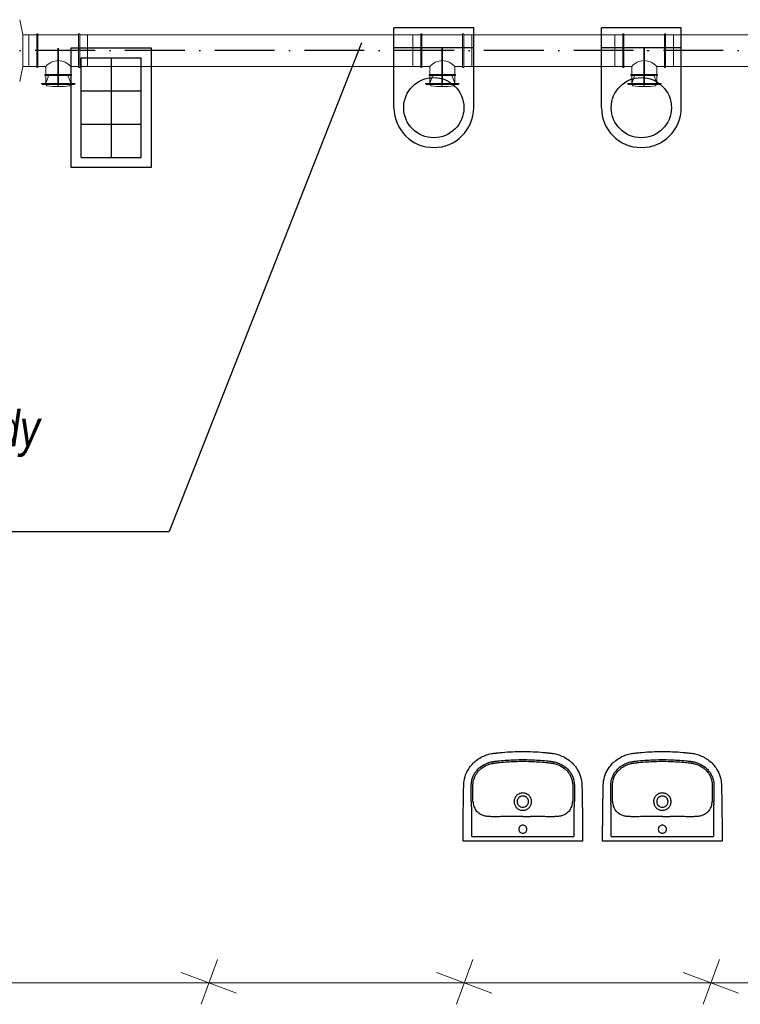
# Model space of a CAD drawing. Header units: millimetres. Extents: x 6491141 to 6692158, y 1846388 to 1929513.
# Tile 7 of 245: x 6517476 to 6521090, y 1901294 to 1906234. Entities that reach past the tile are written whole.
import ezdxf
from ezdxf.lldxf.tags import DXFTag

# ---------------------------------------------------------------- set-up
doc = ezdxf.new("R2010")
doc.units = ezdxf.units.MM
doc.linetypes.add('ACAD_ISO10W100', pattern=[18, 12, -3, 0, -3])
for name, color, linetype, lineweight in [('OST_PlynNtl', 30, '633B', 13), ('plyn_popis', 7, 'Continuous', 18), ('VZT', 130, 'Continuous', 18), ('VzT odtah', 3, 'Continuous', 18)]:
    doc.layers.add(name, color=color, linetype=linetype, lineweight=lineweight)
doc.layers.add('Osy VzT', color=253, linetype='ACAD_ISO10W100')
doc.layers.add('ZTI_POPIS', color=7, linetype='Continuous')
doc.styles.add('INDRA', font='ariali.ttf')
doc.styles.get("Standard").update_dxf_attribs({"font": 'romans.shx'})
doc.linetypes.add('633B', pattern='A,5,-2,5,-5.5,[155,stn.shx,S=0.1,R=0,X=0,Y=0],-5.5,5,-2', length=30)
tags = doc.linetypes.add('PLYN', pattern='A,12.7,-5.08,["GAS",Standard,S=2.54,R=0,X=-2.54,Y=-1.27],-6.35', length=24.13).pattern_tags.tags
tags[6] = DXFTag(74, 10)

msp = doc.modelspace()

# ---------------------------------------------------------------- linework, layer by layer
for p, q in [((6519752.6, 1906192.5), (6519352.6, 1906192.5)), ((6519352.6, 1905792.5), (6519352.6, 1906192.5)), ((6519752.6, 1905792.5), (6519752.6, 1906192.5)), ((6520793.5, 1906192.5), (6520393.5, 1906192.5)), ((6520393.5, 1905792.5), (6520393.5, 1906192.5)), ((6520793.5, 1905792.5), (6520793.5, 1906192.5)), ((6519752.6, 1906092.5), (6519352.6, 1906092.5)), ((6520793.5, 1906092.5), (6520393.5, 1906092.5)), ((6517784.6, 1905542.2), (6517784.6, 1906042.2)), ((6517784.6, 1906042.2), (6518084.6, 1906042.2)), ((6517934.6, 1906042.2), (6517934.6, 1905542.2)), ((6518084.6, 1905542.2), (6518084.6, 1906042.2)), ((6517784.6, 1905876.2), (6518084.6, 1905876.2)), ((6517784.6, 1905710.2), (6518084.6, 1905710.2)), ((6517784.6, 1905542.2), (6518084.6, 1905542.2)), ((6519743.2, 1902136.3), (6519743.2, 1902267.2)), ((6519754, 1902267.2), (6519754, 1902267.2)), ((6519835.4, 1902235.7), (6519835.4, 1902235.7)), ((6520162.9, 1902235.7), (6520162.9, 1902235.7)), ((6520255.1, 1902267.2), (6520255.1, 1902136.3)), ((6520443, 1902136.3), (6520443, 1902267.2)), ((6520453.8, 1902267.2), (6520453.8, 1902267.2)), ((6520535.2, 1902235.7), (6520535.2, 1902235.7)), ((6520862.7, 1902235.7), (6520862.7, 1902235.7)), ((6520954.9, 1902267.2), (6520954.9, 1902136.3)), ((6519743.2, 1902136.3), (6520255.1, 1902136.3)), ((6520443, 1902136.3), (6520954.9, 1902136.3)), ((6520286.3, 1902112.5), (6519711.9, 1902112.5)), ((6520986.2, 1902112.5), (6520411.8, 1902112.5))]:
    msp.add_line(p, q)
msp.add_lwpolyline([(6517734.6, 1906092.2), (6518134.6, 1906092.2), (6518134.6, 1905492.2), (6517734.6, 1905492.2)], close=True)
for centre in [(6519552.6, 1905792.5), (6520593.5, 1905792.5)]:
    msp.add_circle(centre, 151)
for centre, radius, start, end in [((6519552.6, 1905792.5), 200, 180, 359.9993), ((6520593.5, 1905792.5), 200, 180, 359.9993), ((6519954.1, 1902319.3), 213.6, 182.2856, 183.9922), ((6516826.9, 1902101.1), 2921.3, 3.5337, 3.9922), ((6519849.8, 1902314.9), 100.7, 182.346, 185.7787), ((6519828.6, 1902312.8), 79.3, 185.7787, 201.7851), ((6519816.4, 1902307.9), 66.2, 201.7851, 213.2172), ((6519998.4, 1902310.8), 43.2, 180.0338, 192.5663), ((6519999.9, 1902310.8), 43.2, 347.4217, 359.9782), ((6520176.7, 1902310.6), 72, 327.2465, 337.7513), ((6520173.9, 1902311.7), 75, 337.7513, 354.6849), ((6520111.3, 1902317.6), 137.9, 354.6849, 357.1904), ((6522438.2, 1902149.3), 2186.5, 175.9307, 176.5434), ((6520061.8, 1902318.4), 195.9, 355.9307, 357.7915), ((6520654, 1902319.3), 213.6, 182.2856, 183.9922), ((6517526.7, 1902101.1), 2921.3, 3.5337, 3.9922), ((6520549.7, 1902314.9), 100.7, 182.346, 185.7787), ((6520528.4, 1902312.8), 79.3, 185.7787, 201.7851), ((6520516.2, 1902307.9), 66.2, 201.7851, 213.2172), ((6520698.3, 1902310.8), 43.2, 180.0338, 192.5663), ((6520699.8, 1902310.8), 43.2, 347.4217, 359.9782), ((6520876.5, 1902310.6), 72, 327.2465, 337.7513), ((6520873.7, 1902311.7), 75, 337.7513, 354.6849), ((6520811.1, 1902317.6), 137.9, 354.6849, 357.1904), ((6523138, 1902149.3), 2186.5, 175.9307, 176.5434), ((6520761.6, 1902318.4), 195.9, 355.9307, 357.7915), ((6519978.4, 1893657.6), 8579.1, 89.8615, 90.12365), ((6520017.7, 1909942.8), 7706.2, 269.8615, 270.15334), ((6520678.2, 1893657.6), 8579.1, 89.8615, 90.12365), ((6520717.6, 1909942.8), 7706.2, 269.8615, 270.15334)]:
    msp.add_arc(centre, radius, start, end)
for points, degree, knots in [([(6519699.3, 1902136.3), (6519699.4, 1902162.5), (6519699.8, 1902216), (6519700.7, 1902284.9), (6519701.5, 1902333), (6519702, 1902361.1), (6519702.3, 1902376.2), (6519702.6, 1902388.9), (6519702.8, 1902395.6), (6519703.1, 1902401.2), (6519704.4, 1902417.4), (6519710.6, 1902445.8), (6519728, 1902478.6), (6519749.2, 1902503.8), (6519771.2, 1902522.4), (6519796, 1902537.2), (6519817.9, 1902545.9), (6519835.7, 1902550.5), (6519847.1, 1902552.6), (6519857, 1902553.9), (6519865.4, 1902554.8), (6519878.6, 1902556.3), (6519923.1, 1902560.7), (6519965, 1902562.5), (6519999.1, 1902562.5)], 3, [624.329372, 624.329372, 624.329372, 624.329372, 702.954481, 784.872453, 830.951627, 847.339519, 869.099473, 876.286618, 885.594721, 889.203185, 893.06913, 934.29152, 975.506743, 1003.663293, 1032.591568, 1061.523462, 1090.200355, 1103.007356, 1116.545068, 1124.93032, 1133.080278, 1141.824147, 1164.862029, 1267.315864, 1267.315864, 1267.315864, 1267.315864]), ([(6519740.7, 1902310.8), (6519740.6, 1902312.7), (6519740.5, 1902317), (6519740.6, 1902322), (6519740.5, 1902328.7), (6519740.4, 1902335.1), (6519740.4, 1902347.4), (6519740.3, 1902358), (6519740.3, 1902368.2), (6519740.3, 1902374.5), (6519740.3, 1902381.3), (6519740.4, 1902388), (6519740.5, 1902394.4), (6519740.8, 1902400.7), (6519741.8, 1902410.1), (6519744.2, 1902422.8), (6519749.7, 1902438.7), (6519758.5, 1902455), (6519770.1, 1902470.1), (6519787.6, 1902486.7), (6519807.8, 1902499.3), (6519827, 1902506.7), (6519838, 1902509.8), (6519845.5, 1902511.3), (6519851.8, 1902512.3), (6519863.3, 1902513.8), (6519886.5, 1902516.4), (6519933.3, 1902520.4), (6519973.1, 1902521.8), (6519999.1, 1902521.8)], 3, [175.048841, 175.048841, 175.048841, 175.048841, 180.891155, 187.66553, 190.097243, 200.971297, 207.107662, 226.924402, 232.691241, 237.690518, 245.872119, 253.117634, 257.691167, 265.085682, 272.24233, 285.758915, 303.884333, 322.571574, 341.132044, 360.794246, 394.866598, 411.87741, 422.527365, 428.832371, 434.893076, 441.844009, 463.483086, 504.881463, 582.882709, 582.882709, 582.882709, 582.882709]), ([(6519999.1, 1902562.5), (6520033.3, 1902562.5), (6520075.1, 1902560.7), (6520119.6, 1902556.3), (6520132.9, 1902554.8), (6520141.2, 1902553.9), (6520151.2, 1902552.6), (6520162.6, 1902550.5), (6520180.3, 1902545.9), (6520202.2, 1902537.2), (6520227.1, 1902522.4), (6520249, 1902503.8), (6520270.2, 1902478.6), (6520287.6, 1902445.8), (6520293.8, 1902417.4), (6520295.2, 1902401.2), (6520295.5, 1902395.6), (6520295.7, 1902388.9), (6520295.9, 1902376.2), (6520296.2, 1902361.1), (6520296.7, 1902333), (6520297.5, 1902284.9), (6520298.4, 1902216), (6520298.6, 1902162.5), (6520298.9, 1902136.3)], 3, [-642.986491, -642.986491, -642.986491, -642.986491, -540.532657, -517.494775, -508.750906, -500.600948, -492.215696, -478.677984, -465.870983, -437.194089, -408.262196, -379.333921, -351.177371, -309.962147, -268.739757, -264.873812, -261.265349, -251.957246, -244.770101, -223.010147, -206.622255, -160.54308, -78.625109, 0, 0, 0, 0]), ([(6519999.1, 1902521.8), (6520025.1, 1902521.8), (6520064.9, 1902520.4), (6520111.8, 1902516.4), (6520135, 1902513.8), (6520146.4, 1902512.3), (6520152.8, 1902511.3), (6520160.3, 1902509.8), (6520171.2, 1902506.7), (6520190.4, 1902499.3), (6520210.6, 1902486.7), (6520228.1, 1902470.1), (6520239.7, 1902455), (6520248.6, 1902438.7), (6520254, 1902422.8), (6520256.4, 1902410.1), (6520257.4, 1902400.7), (6520257.8, 1902394.4), (6520257.9, 1902388), (6520257.9, 1902381.3), (6520258, 1902374.5), (6520257.9, 1902368.2), (6520257.9, 1902358), (6520257.9, 1902347.4), (6520257.8, 1902335.1), (6520257.7, 1902328.7), (6520257.7, 1902322), (6520257.7, 1902317), (6520257.6, 1902312.7), (6520257.6, 1902310.8)], 3, [582.882709, 582.882709, 582.882709, 582.882709, 660.883955, 702.282331, 723.921408, 730.872341, 736.933047, 743.238052, 753.888008, 770.898819, 804.971172, 824.633373, 843.193843, 861.881084, 880.006503, 893.523087, 900.679736, 908.07425, 912.647783, 919.893298, 928.074899, 933.074176, 938.841015, 958.657755, 964.79412, 975.668174, 978.099887, 984.874262, 990.716576, 990.716576, 990.716576, 990.716576]), ([(6520399.1, 1902136.3), (6520399.3, 1902162.5), (6520399.7, 1902216), (6520400.6, 1902284.9), (6520401.4, 1902333), (6520401.9, 1902361.1), (6520402.2, 1902376.2), (6520402.4, 1902388.9), (6520402.6, 1902395.6), (6520402.9, 1902401.2), (6520404.3, 1902417.4), (6520410.5, 1902445.8), (6520427.9, 1902478.6), (6520449.1, 1902503.8), (6520471, 1902522.4), (6520495.9, 1902537.2), (6520517.8, 1902545.9), (6520535.5, 1902550.5), (6520546.9, 1902552.6), (6520556.9, 1902553.9), (6520565.2, 1902554.8), (6520578.5, 1902556.3), (6520623, 1902560.7), (6520664.8, 1902562.5), (6520699, 1902562.5)], 3, [624.329372, 624.329372, 624.329372, 624.329372, 702.954481, 784.872453, 830.951627, 847.339519, 869.099473, 876.286618, 885.594721, 889.203185, 893.06913, 934.29152, 975.506743, 1003.663293, 1032.591568, 1061.523462, 1090.200355, 1103.007356, 1116.545068, 1124.93032, 1133.080278, 1141.824147, 1164.862029, 1267.315864, 1267.315864, 1267.315864, 1267.315864]), ([(6520440.5, 1902310.8), (6520440.5, 1902312.7), (6520440.4, 1902317), (6520440.4, 1902322), (6520440.4, 1902328.7), (6520440.3, 1902335.1), (6520440.2, 1902347.4), (6520440.2, 1902358), (6520440.1, 1902368.2), (6520440.1, 1902374.5), (6520440.2, 1902381.3), (6520440.2, 1902388), (6520440.3, 1902394.4), (6520440.7, 1902400.7), (6520441.7, 1902410.1), (6520444.1, 1902422.8), (6520449.5, 1902438.7), (6520458.4, 1902455), (6520470, 1902470.1), (6520487.5, 1902486.7), (6520507.7, 1902499.3), (6520526.9, 1902506.7), (6520537.8, 1902509.8), (6520545.3, 1902511.3), (6520551.7, 1902512.3), (6520563.1, 1902513.8), (6520586.3, 1902516.4), (6520633.2, 1902520.4), (6520673, 1902521.8), (6520699, 1902521.8)], 3, [175.048841, 175.048841, 175.048841, 175.048841, 180.891155, 187.66553, 190.097243, 200.971297, 207.107662, 226.924402, 232.691241, 237.690518, 245.872119, 253.117634, 257.691167, 265.085682, 272.24233, 285.758915, 303.884333, 322.571574, 341.132044, 360.794246, 394.866598, 411.87741, 422.527365, 428.832371, 434.893076, 441.844009, 463.483086, 504.881463, 582.882709, 582.882709, 582.882709, 582.882709]), ([(6520699, 1902562.5), (6520733.1, 1902562.5), (6520775, 1902560.7), (6520819.5, 1902556.3), (6520832.7, 1902554.8), (6520841.1, 1902553.9), (6520851, 1902552.6), (6520862.4, 1902550.5), (6520880.2, 1902545.9), (6520902.1, 1902537.2), (6520926.9, 1902522.4), (6520948.9, 1902503.8), (6520970.1, 1902478.6), (6520987.5, 1902445.8), (6520993.7, 1902417.4), (6520995, 1902401.2), (6520995.3, 1902395.6), (6520995.5, 1902388.9), (6520995.8, 1902376.2), (6520996.1, 1902361.1), (6520996.6, 1902333), (6520997.4, 1902284.9), (6520998.3, 1902216), (6520998.5, 1902162.5), (6520998.8, 1902136.3)], 3, [-642.986491, -642.986491, -642.986491, -642.986491, -540.532657, -517.494775, -508.750906, -500.600948, -492.215696, -478.677984, -465.870983, -437.194089, -408.262196, -379.333921, -351.177371, -309.962147, -268.739757, -264.873812, -261.265349, -251.957246, -244.770101, -223.010147, -206.622255, -160.54308, -78.625109, 0, 0, 0, 0]), ([(6520699, 1902521.8), (6520725, 1902521.8), (6520764.8, 1902520.4), (6520811.6, 1902516.4), (6520834.8, 1902513.8), (6520846.3, 1902512.3), (6520852.6, 1902511.3), (6520860.1, 1902509.8), (6520871.1, 1902506.7), (6520890.3, 1902499.3), (6520910.5, 1902486.7), (6520928, 1902470.1), (6520939.6, 1902455), (6520948.4, 1902438.7), (6520953.9, 1902422.8), (6520956.3, 1902410.1), (6520957.3, 1902400.7), (6520957.6, 1902394.4), (6520957.7, 1902388), (6520957.8, 1902381.3), (6520957.8, 1902374.5), (6520957.8, 1902368.2), (6520957.8, 1902358), (6520957.7, 1902347.4), (6520957.7, 1902335.1), (6520957.6, 1902328.7), (6520957.5, 1902322), (6520957.6, 1902317), (6520957.5, 1902312.7), (6520957.4, 1902310.8)], 3, [582.882709, 582.882709, 582.882709, 582.882709, 660.883955, 702.282331, 723.921408, 730.872341, 736.933047, 743.238052, 753.888008, 770.898819, 804.971172, 824.633373, 843.193843, 861.881084, 880.006503, 893.523087, 900.679736, 908.07425, 912.647783, 919.893298, 928.074899, 933.074176, 938.841015, 958.657755, 964.79412, 975.668174, 978.099887, 984.874262, 990.716576, 990.716576, 990.716576, 990.716576]), ([(6519749.2, 1902310.8), (6519749.2, 1902312.6), (6519749.1, 1902315.9), (6519749.1, 1902320.9), (6519749.1, 1902328.8), (6519749, 1902337.3), (6519749, 1902347.6), (6519748.9, 1902356.6), (6519748.9, 1902369.4), (6519748.9, 1902381.7), (6519748.9, 1902392.8), (6519749.2, 1902400.2), (6519750.1, 1902408.4), (6519752.2, 1902420.2), (6519757.3, 1902435.1), (6519765.7, 1902450.8), (6519776.7, 1902464.9), (6519793.3, 1902480.5), (6519810.4, 1902491.1), (6519825.3, 1902497.2), (6519833.5, 1902500), (6519840.5, 1902501.9), (6519847.6, 1902503.3), (6519853.7, 1902504.2), (6519861.2, 1902505.1), (6519870.8, 1902506.2), (6519891.3, 1902508.4), (6519934.2, 1902512), (6519973.3, 1902513.3), (6519999.1, 1902513.3)], 3, [979.515725, 979.515725, 979.515725, 979.515725, 984.998793, 989.193783, 994.506217, 1008.836262, 1014.564091, 1025.67181, 1035.775102, 1052.873813, 1062.576161, 1068.957794, 1075.078432, 1087.407323, 1104.896786, 1122.232394, 1140.496235, 1158.413781, 1190.38659, 1200.50569, 1206.374096, 1216.605643, 1222.213255, 1228.037047, 1234.961214, 1245.092548, 1256.793198, 1296.845648, 1374.248337, 1374.248337, 1374.248337, 1374.248337]), ([(6519999.1, 1902513.3), (6520024.9, 1902513.3), (6520064.1, 1902512), (6520107, 1902508.4), (6520127.5, 1902506.2), (6520137, 1902505.1), (6520144.6, 1902504.2), (6520150.6, 1902503.3), (6520157.7, 1902501.9), (6520164.7, 1902500), (6520173, 1902497.2), (6520187.8, 1902491.1), (6520205, 1902480.5), (6520221.5, 1902464.9), (6520232.5, 1902450.8), (6520241, 1902435.1), (6520246, 1902420.2), (6520248.2, 1902408.4), (6520249, 1902400.2), (6520249.3, 1902392.8), (6520249.4, 1902381.7), (6520249.3, 1902369.4), (6520249.3, 1902356.6), (6520249.3, 1902347.6), (6520249.3, 1902337.3), (6520249.1, 1902328.8), (6520249.1, 1902320.9), (6520249.1, 1902315.9), (6520249.1, 1902312.6), (6520249, 1902310.8)], 3, [0, 0, 0, 0, 77.402688, 117.455139, 129.155789, 139.287123, 146.21129, 152.035082, 157.642694, 167.874241, 173.742647, 183.861746, 215.834556, 233.752102, 252.015943, 269.351551, 286.841014, 299.169905, 305.290543, 311.672176, 321.374524, 338.473235, 348.576526, 359.684246, 365.412075, 379.74212, 385.054554, 389.249544, 394.732611, 394.732611, 394.732611, 394.732611]), ([(6520449.1, 1902310.8), (6520449, 1902312.6), (6520448.9, 1902315.9), (6520449, 1902320.9), (6520449, 1902328.8), (6520448.8, 1902337.3), (6520448.8, 1902347.6), (6520448.8, 1902356.6), (6520448.7, 1902369.4), (6520448.7, 1902381.7), (6520448.8, 1902392.8), (6520449.1, 1902400.2), (6520449.9, 1902408.4), (6520452.1, 1902420.2), (6520457.1, 1902435.1), (6520465.6, 1902450.8), (6520476.6, 1902464.9), (6520493.1, 1902480.5), (6520510.3, 1902491.1), (6520525.1, 1902497.2), (6520533.4, 1902500), (6520540.4, 1902501.9), (6520547.5, 1902503.3), (6520553.5, 1902504.2), (6520561.1, 1902505.1), (6520570.6, 1902506.2), (6520591.1, 1902508.4), (6520634, 1902512), (6520673.2, 1902513.3), (6520699, 1902513.3)], 3, [979.515725, 979.515725, 979.515725, 979.515725, 984.998793, 989.193783, 994.506217, 1008.836262, 1014.564091, 1025.67181, 1035.775102, 1052.873813, 1062.576161, 1068.957794, 1075.078432, 1087.407323, 1104.896786, 1122.232394, 1140.496235, 1158.413781, 1190.38659, 1200.50569, 1206.374096, 1216.605643, 1222.213255, 1228.037047, 1234.961214, 1245.092548, 1256.793198, 1296.845648, 1374.248337, 1374.248337, 1374.248337, 1374.248337]), ([(6520699, 1902513.3), (6520724.8, 1902513.3), (6520763.9, 1902512), (6520806.8, 1902508.4), (6520827.3, 1902506.2), (6520836.9, 1902505.1), (6520844.4, 1902504.2), (6520850.5, 1902503.3), (6520857.6, 1902501.9), (6520864.6, 1902500), (6520872.8, 1902497.2), (6520887.6, 1902491.1), (6520904.8, 1902480.5), (6520921.4, 1902464.9), (6520932.4, 1902450.8), (6520940.8, 1902435.1), (6520945.9, 1902420.2), (6520948, 1902408.4), (6520948.9, 1902400.2), (6520949.2, 1902392.8), (6520949.2, 1902381.7), (6520949.2, 1902369.4), (6520949.2, 1902356.6), (6520949.1, 1902347.6), (6520949.1, 1902337.3), (6520949, 1902328.8), (6520949, 1902320.9), (6520949, 1902315.9), (6520949, 1902312.6), (6520948.9, 1902310.8)], 3, [0, 0, 0, 0, 77.402688, 117.455139, 129.155789, 139.287123, 146.21129, 152.035082, 157.642694, 167.874241, 173.742647, 183.861746, 215.834556, 233.752102, 252.015943, 269.351551, 286.841014, 299.169905, 305.290543, 311.672176, 321.374524, 338.473235, 348.576526, 359.684246, 365.412075, 379.74212, 385.054554, 389.249544, 394.732611, 394.732611, 394.732611, 394.732611]), ([(6519999.1, 1902354.3), (6519993.3, 1902354.3), (6519984.6, 1902352.5), (6519974.5, 1902347.1), (6519965.5, 1902339.8), (6519959, 1902330.2), (6519955.7, 1902319.3), (6519955.2, 1902313.6), (6519955.2, 1902310.8)], 3, [-68.665418, -68.665418, -68.665418, -68.665418, -51.296816, -42.590342, -34.181869, -16.861064, -8.510528, 0, 0, 0, 0]), ([(6519999.1, 1902339.1), (6519997.2, 1902339.1), (6519993.4, 1902338.7), (6519988, 1902337.1), (6519983.1, 1902334.5), (6519978.8, 1902331), (6519975.2, 1902326.7), (6519971.6, 1902320.1), (6519970.5, 1902314.5), (6519970.5, 1902310.8)], 3, [0, 0, 0, 0, 5.771404, 11.358994, 16.760694, 22.424371, 27.849839, 33.48032, 44.736035, 44.736035, 44.736035, 44.736035]), ([(6520043.1, 1902310.8), (6520043.1, 1902313.6), (6520042.5, 1902319.3), (6520039.2, 1902330.2), (6520032.7, 1902339.8), (6520023.8, 1902347.1), (6520013.6, 1902352.5), (6520004.9, 1902354.3), (6519999.1, 1902354.3)], 3, [137.337116, 137.337116, 137.337116, 137.337116, 145.847644, 154.19818, 171.518985, 179.927458, 188.633932, 206.002534, 206.002534, 206.002534, 206.002534]), ([(6520027.7, 1902310.8), (6520027.7, 1902314.5), (6520026.6, 1902320.1), (6520023, 1902326.7), (6520019.4, 1902331), (6520015.1, 1902334.5), (6520010.2, 1902337.1), (6520004.8, 1902338.7), (6520001, 1902339.1), (6519999.1, 1902339.1)], 3, [134.075503, 134.075503, 134.075503, 134.075503, 145.331218, 150.961699, 156.387167, 162.050844, 167.452544, 173.040134, 178.811538, 178.811538, 178.811538, 178.811538]), ([(6520699, 1902354.3), (6520693.2, 1902354.3), (6520684.5, 1902352.5), (6520674.3, 1902347.1), (6520665.4, 1902339.8), (6520658.9, 1902330.2), (6520655.6, 1902319.3), (6520655, 1902313.6), (6520655, 1902310.8)], 3, [-68.665418, -68.665418, -68.665418, -68.665418, -51.296816, -42.590342, -34.181869, -16.861064, -8.510528, 0, 0, 0, 0]), ([(6520699, 1902339.1), (6520697, 1902339.1), (6520693.3, 1902338.7), (6520687.9, 1902337.1), (6520683, 1902334.5), (6520678.7, 1902331), (6520675.1, 1902326.7), (6520671.5, 1902320.1), (6520670.4, 1902314.5), (6520670.4, 1902310.8)], 3, [0, 0, 0, 0, 5.771404, 11.358994, 16.760694, 22.424371, 27.849839, 33.48032, 44.736035, 44.736035, 44.736035, 44.736035]), ([(6520742.9, 1902310.8), (6520742.9, 1902313.6), (6520742.4, 1902319.3), (6520739.1, 1902330.2), (6520732.6, 1902339.8), (6520723.6, 1902347.1), (6520713.5, 1902352.5), (6520704.8, 1902354.3), (6520699, 1902354.3)], 3, [137.337116, 137.337116, 137.337116, 137.337116, 145.847644, 154.19818, 171.518985, 179.927458, 188.633932, 206.002534, 206.002534, 206.002534, 206.002534]), ([(6520727.6, 1902310.8), (6520727.6, 1902314.5), (6520726.5, 1902320.1), (6520722.9, 1902326.7), (6520719.3, 1902331), (6520715, 1902334.5), (6520710.1, 1902337.1), (6520704.7, 1902338.7), (6520700.9, 1902339.1), (6520699, 1902339.1)], 3, [134.075503, 134.075503, 134.075503, 134.075503, 145.331218, 150.961699, 156.387167, 162.050844, 167.452544, 173.040134, 178.811538, 178.811538, 178.811538, 178.811538]), ([(6519956.2, 1902301.4), (6519957.3, 1902296.6), (6519961, 1902287.5), (6519971, 1902276.3), (6519982, 1902270.2), (6519991.7, 1902267.7), (6519996.7, 1902267.3), (6519999.1, 1902267.3)], 3, [9.459226, 9.459226, 9.459226, 9.459226, 24.117237, 38.862114, 53.669389, 61.303478, 68.668558, 68.668558, 68.668558, 68.668558]), ([(6519970.5, 1902310.8), (6519970.5, 1902308.9), (6519970.9, 1902305.2), (6519972.6, 1902299.8), (6519975.2, 1902294.9), (6519978.8, 1902290.6), (6519983.1, 1902287.2), (6519989.7, 1902283.6), (6519995.3, 1902282.5), (6519999.1, 1902282.5)], 3, [44.736035, 44.736035, 44.736035, 44.736035, 50.403646, 55.91951, 61.571197, 67.020032, 72.442686, 78.078755, 89.405769, 89.405769, 89.405769, 89.405769]), ([(6519999.1, 1902282.5), (6520002.9, 1902282.5), (6520008.5, 1902283.6), (6520015.2, 1902287.2), (6520019.5, 1902290.6), (6520023, 1902294.9), (6520025.7, 1902299.8), (6520027.4, 1902305.2), (6520027.7, 1902308.9), (6520027.7, 1902310.8)], 3, [89.405769, 89.405769, 89.405769, 89.405769, 100.732783, 106.368852, 111.791506, 117.240341, 122.892028, 128.407892, 134.075503, 134.075503, 134.075503, 134.075503]), ([(6519999.1, 1902267.3), (6520001.6, 1902267.3), (6520006.6, 1902267.7), (6520016.2, 1902270.2), (6520027.2, 1902276.3), (6520037.2, 1902287.5), (6520041, 1902296.6), (6520042, 1902301.4)], 3, [68.668558, 68.668558, 68.668558, 68.668558, 76.033638, 83.667727, 98.475003, 113.219879, 127.877891, 127.877891, 127.877891, 127.877891]), ([(6520656.1, 1902301.4), (6520657.1, 1902296.6), (6520660.9, 1902287.5), (6520670.9, 1902276.3), (6520681.9, 1902270.2), (6520691.5, 1902267.7), (6520696.5, 1902267.3), (6520699, 1902267.3)], 3, [9.459226, 9.459226, 9.459226, 9.459226, 24.117237, 38.862114, 53.669389, 61.303478, 68.668558, 68.668558, 68.668558, 68.668558]), ([(6520670.4, 1902310.8), (6520670.4, 1902308.9), (6520670.7, 1902305.2), (6520672.4, 1902299.8), (6520675.1, 1902294.9), (6520678.6, 1902290.6), (6520682.9, 1902287.2), (6520689.5, 1902283.6), (6520695.2, 1902282.5), (6520699, 1902282.5)], 3, [44.736035, 44.736035, 44.736035, 44.736035, 50.403646, 55.91951, 61.571197, 67.020032, 72.442686, 78.078755, 89.405769, 89.405769, 89.405769, 89.405769]), ([(6520699, 1902282.5), (6520702.7, 1902282.5), (6520708.4, 1902283.6), (6520715, 1902287.2), (6520719.3, 1902290.6), (6520722.9, 1902294.9), (6520725.5, 1902299.8), (6520727.2, 1902305.2), (6520727.6, 1902308.9), (6520727.6, 1902310.8)], 3, [89.405769, 89.405769, 89.405769, 89.405769, 100.732783, 106.368852, 111.791506, 117.240341, 122.892028, 128.407892, 134.075503, 134.075503, 134.075503, 134.075503]), ([(6520699, 1902267.3), (6520701.4, 1902267.3), (6520706.4, 1902267.7), (6520716.1, 1902270.2), (6520727.1, 1902276.3), (6520737, 1902287.5), (6520740.8, 1902296.6), (6520741.9, 1902301.4)], 3, [68.668558, 68.668558, 68.668558, 68.668558, 76.033638, 83.667727, 98.475003, 113.219879, 127.877891, 127.877891, 127.877891, 127.877891]), ([(6519835.4, 1902235.7), (6519832.7, 1902235.9), (6519827.6, 1902236.2), (6519818.9, 1902236.9), (6519809.9, 1902238.1), (6519800.5, 1902240.5), (6519791.6, 1902244.2), (6519782.8, 1902249.2), (6519774.4, 1902255.7), (6519767, 1902263.2), (6519762.9, 1902268.8), (6519761, 1902271.6)], 3, [850.913163, 850.913163, 850.913163, 850.913163, 858.963388, 866.231581, 877.085686, 886.260054, 895.260314, 905.875022, 916.564351, 927.072225, 937.310546, 937.310546, 937.310546, 937.310546]), ([(6519959.9, 1902236.6), (6519947.5, 1902236.6), (6519930.8, 1902236.5), (6519904.7, 1902236), (6519886.2, 1902235.4), (6519866.5, 1902235.1), (6519853.5, 1902235.1), (6519842.9, 1902235.4), (6519837.8, 1902235.6), (6519835.4, 1902235.7)], 3, [726.376125, 726.376125, 726.376125, 726.376125, 763.622224, 776.430836, 804.676477, 819.055623, 835.490807, 843.719456, 850.904433, 850.904433, 850.904433, 850.904433]), ([(6520162.9, 1902235.7), (6520160.5, 1902235.6), (6520155.4, 1902235.4), (6520144.7, 1902235.1), (6520131.7, 1902235.1), (6520112, 1902235.4), (6520093.6, 1902236), (6520067.5, 1902236.5), (6520050.8, 1902236.6), (6520038.4, 1902236.6)], 3, [523.343903, 523.343903, 523.343903, 523.343903, 530.528881, 538.757529, 555.192714, 569.57186, 597.8175, 610.626113, 647.872212, 647.872212, 647.872212, 647.872212]), ([(6520237.2, 1902271.6), (6520235.4, 1902268.8), (6520231.3, 1902263.2), (6520223.9, 1902255.7), (6520215.4, 1902249.2), (6520206.7, 1902244.2), (6520197.8, 1902240.5), (6520188.4, 1902238.1), (6520179.4, 1902236.9), (6520170.7, 1902236.2), (6520165.6, 1902235.9), (6520162.9, 1902235.7)], 3, [436.937791, 436.937791, 436.937791, 436.937791, 447.176112, 457.683986, 468.373315, 478.988023, 487.988283, 497.162651, 508.016755, 515.284948, 523.335174, 523.335174, 523.335174, 523.335174]), ([(6520535.2, 1902235.7), (6520532.5, 1902235.9), (6520527.4, 1902236.2), (6520518.7, 1902236.9), (6520509.7, 1902238.1), (6520500.3, 1902240.5), (6520491.4, 1902244.2), (6520482.6, 1902249.2), (6520474.2, 1902255.7), (6520466.8, 1902263.2), (6520462.7, 1902268.8), (6520460.9, 1902271.6)], 3, [850.913163, 850.913163, 850.913163, 850.913163, 858.963388, 866.231581, 877.085686, 886.260054, 895.260314, 905.875022, 916.564351, 927.072225, 937.310546, 937.310546, 937.310546, 937.310546]), ([(6520659.7, 1902236.6), (6520647.3, 1902236.6), (6520630.6, 1902236.5), (6520604.5, 1902236), (6520586.1, 1902235.4), (6520566.4, 1902235.1), (6520553.4, 1902235.1), (6520542.7, 1902235.4), (6520537.6, 1902235.6), (6520535.2, 1902235.7)], 3, [726.376125, 726.376125, 726.376125, 726.376125, 763.622224, 776.430836, 804.676477, 819.055623, 835.490807, 843.719456, 850.904433, 850.904433, 850.904433, 850.904433]), ([(6520862.7, 1902235.7), (6520860.3, 1902235.6), (6520855.2, 1902235.4), (6520844.6, 1902235.1), (6520831.6, 1902235.1), (6520811.9, 1902235.4), (6520793.4, 1902236), (6520767.3, 1902236.5), (6520750.6, 1902236.6), (6520738.2, 1902236.6)], 3, [523.343903, 523.343903, 523.343903, 523.343903, 530.528881, 538.757529, 555.192714, 569.57186, 597.8175, 610.626113, 647.872212, 647.872212, 647.872212, 647.872212]), ([(6520937.1, 1902271.6), (6520935.2, 1902268.8), (6520931.1, 1902263.2), (6520923.7, 1902255.7), (6520915.3, 1902249.2), (6520906.5, 1902244.2), (6520897.6, 1902240.5), (6520888.2, 1902238.1), (6520879.2, 1902236.9), (6520870.5, 1902236.2), (6520865.4, 1902235.9), (6520862.7, 1902235.7)], 3, [436.937791, 436.937791, 436.937791, 436.937791, 447.176112, 457.683986, 468.373315, 478.988023, 487.988283, 497.162651, 508.016755, 515.284948, 523.335174, 523.335174, 523.335174, 523.335174]), ([(6519999.1, 1902192.7), (6519996.4, 1902192.7), (6519991.1, 1902191.7), (6519984.2, 1902187.2), (6519979.7, 1902180.4), (6519978, 1902172.4), (6519979.6, 1902164.4), (6519984.2, 1902157.7), (6519991, 1902153.1), (6519996.4, 1902152.1), (6519999.1, 1902152.1)], 3, [0, 0, 0, 0, 8.041153, 16.003729, 24.145465, 32.059, 40.064065, 48.100306, 56.065262, 64.20975, 64.20975, 64.20975, 64.20975]), ([(6519999.1, 1902152.1), (6520001.8, 1902152.1), (6520007.2, 1902153.1), (6520014, 1902157.7), (6520018.6, 1902164.4), (6520020.2, 1902172.4), (6520018.6, 1902180.4), (6520014, 1902187.2), (6520007.1, 1902191.7), (6520001.8, 1902192.7), (6519999.1, 1902192.7)], 3, [64.20975, 64.20975, 64.20975, 64.20975, 72.354238, 80.319194, 88.355435, 96.3605, 104.274035, 112.415771, 120.378347, 128.4195, 128.4195, 128.4195, 128.4195]), ([(6520699, 1902192.7), (6520696.3, 1902192.7), (6520691, 1902191.7), (6520684.1, 1902187.2), (6520679.5, 1902180.4), (6520677.9, 1902172.4), (6520679.5, 1902164.4), (6520684.1, 1902157.7), (6520690.9, 1902153.1), (6520696.3, 1902152.1), (6520699, 1902152.1)], 3, [0, 0, 0, 0, 8.041153, 16.003729, 24.145465, 32.059, 40.064065, 48.100306, 56.065262, 64.20975, 64.20975, 64.20975, 64.20975]), ([(6520699, 1902152.1), (6520701.7, 1902152.1), (6520707.1, 1902153.1), (6520713.9, 1902157.7), (6520718.5, 1902164.4), (6520720.1, 1902172.4), (6520718.4, 1902180.4), (6520713.8, 1902187.2), (6520707, 1902191.7), (6520701.7, 1902192.7), (6520699, 1902192.7)], 3, [64.20975, 64.20975, 64.20975, 64.20975, 72.354238, 80.319194, 88.355435, 96.3605, 104.274035, 112.415771, 120.378347, 128.4195, 128.4195, 128.4195, 128.4195]), ([(6519699.3, 1902112.5), (6519699.1, 1902112.5), (6519699.2, 1902127.9), (6519699.3, 1902136.3)], 1, [600.373143, 600.373143, 600.51024, 615.933195, 624.329372, 624.329372]), ([(6520298.9, 1902136.3), (6520299.1, 1902127.9), (6520299.1, 1902112.5), (6520299, 1902112.5)], 1, [0, 0, 8.396177, 23.819133, 23.95623, 23.95623]), ([(6520399.1, 1902112.5), (6520399, 1902112.5), (6520399, 1902127.9), (6520399.1, 1902136.3)], 1, [600.373143, 600.373143, 600.51024, 615.933195, 624.329372, 624.329372]), ([(6520998.8, 1902136.3), (6520998.9, 1902127.9), (6520999, 1902112.5), (6520998.8, 1902112.5)], 1, [0, 0, 8.396177, 23.819133, 23.95623, 23.95623])]:
    msp.add_open_spline(points, degree=degree, knots=knots)
for points, degree in [([(6519743.2, 1902267.2), (6519743.2, 1902268.2), (6519743.1, 1902270), (6519743, 1902272.8), (6519742.9, 1902275.6), (6519742.7, 1902278.3), (6519742.6, 1902280.2), (6519742.6, 1902281.1)], 3), ([(6520255.7, 1902281.1), (6520255.6, 1902280.2), (6520255.5, 1902278.3), (6520255.4, 1902275.6), (6520255.2, 1902272.8), (6520255.1, 1902270), (6520255.1, 1902268.2), (6520255.1, 1902267.2)], 3), ([(6520443, 1902267.2), (6520443, 1902268.2), (6520443, 1902270), (6520442.9, 1902272.8), (6520442.7, 1902275.6), (6520442.6, 1902278.3), (6520442.5, 1902280.2), (6520442.4, 1902281.1)], 3), ([(6520955.5, 1902281.1), (6520955.5, 1902280.2), (6520955.4, 1902278.3), (6520955.2, 1902275.6), (6520955.1, 1902272.8), (6520955, 1902270), (6520954.9, 1902268.2), (6520954.9, 1902267.2)], 3), ([(6519711.9, 1902112.5), (6519708.5, 1902112.5), (6519705.1, 1902112.5), (6519698.5, 1902112.5), (6519698.8, 1902112.5), (6519699.3, 1902112.5)], 5), ([(6520299, 1902112.5), (6520299.4, 1902112.5), (6520299.7, 1902112.5), (6520293.1, 1902112.5), (6520289.7, 1902112.5), (6520286.3, 1902112.5)], 5), ([(6520411.8, 1902112.5), (6520408.4, 1902112.5), (6520405, 1902112.5), (6520398.4, 1902112.5), (6520398.7, 1902112.5), (6520399.1, 1902112.5)], 5), ([(6520998.8, 1902112.5), (6520999.3, 1902112.5), (6520999.6, 1902112.5), (6520993, 1902112.5), (6520989.6, 1902112.5), (6520986.2, 1902112.5)], 5)]:
    msp.add_open_spline(points, degree=degree)
at = {"layer": 'OST_PlynNtl', "linetype": 'PLYN', "ltscale": 50}
msp.add_line((6522094, 1901402.3), (6510652.9, 1901402.3), dxfattribs=at)
at = {"layer": 'Osy VzT', "ltscale": 25}
for p, q in [((6524155.2, 1906078.5), (6510729.9, 1906078.5)), ((6517669.1, 1905903.7), (6517669.1, 1906090.5)), ((6517669.1, 1906090.5), (6517669.1, 1905903.7)), ((6519595.2, 1905903.7), (6519595.2, 1906090.5)), ((6519595.2, 1906090.5), (6519595.2, 1905903.7)), ((6520608, 1905903.7), (6520608, 1906090.5)), ((6520608, 1906090.5), (6520608, 1905903.7))]:
    msp.add_line(p, q, dxfattribs=at)
at = {"layer": 'plyn_popis', "ltscale": 400}
for p, q in [((6518385.3, 1901294.1), (6518467.6, 1901519.2)), ((6519666, 1901294.1), (6519748.3, 1901519.2)), ((6520903.2, 1901294.1), (6520985.5, 1901519.2)), ((6518285.6, 1901454.2), (6518562.9, 1901350.3)), ((6519566.4, 1901454.2), (6519843.6, 1901350.3)), ((6520803.5, 1901454.2), (6521080.8, 1901350.3))]:
    msp.add_line(p, q, dxfattribs=at)
at = {"layer": 'VZT', "color": 7, "lineweight": 9}
for p, q in [((6517606.6, 1905913.7), (6517619.7, 1905951.5)), ((6517622.7, 1905953.4), (6517669.1, 1905953.4)), ((6517715.6, 1905953.4), (6517669.1, 1905953.4)), ((6517731.6, 1905913.7), (6517718.6, 1905951.5)), ((6519532.7, 1905913.7), (6519545.8, 1905951.5)), ((6519548.8, 1905953.4), (6519595.2, 1905953.4)), ((6519641.7, 1905953.4), (6519595.2, 1905953.4)), ((6519657.7, 1905913.7), (6519644.7, 1905951.5)), ((6520545.5, 1905913.7), (6520558.6, 1905951.5)), ((6520561.6, 1905953.4), (6520608.1, 1905953.4)), ((6520654.5, 1905953.4), (6520608, 1905953.4)), ((6520670.6, 1905913.7), (6520657.5, 1905951.5)), ((6517612.7, 1905908.7), (6517610.8, 1905903.9)), ((6517612.7, 1905908.7), (6517669.1, 1905908.7)), ((6517725.5, 1905908.7), (6517669.1, 1905908.7)), ((6517725.5, 1905908.7), (6517727.4, 1905903.9)), ((6519538.8, 1905908.7), (6519536.9, 1905903.9)), ((6519538.8, 1905908.7), (6519595.2, 1905908.7)), ((6519651.6, 1905908.7), (6519595.2, 1905908.7)), ((6519651.6, 1905908.7), (6519653.5, 1905903.9)), ((6520551.7, 1905908.7), (6520549.7, 1905903.9)), ((6520551.7, 1905908.7), (6520608.1, 1905908.7)), ((6520664.4, 1905908.7), (6520608, 1905908.7)), ((6520664.4, 1905908.7), (6520666.4, 1905903.9))]:
    msp.add_line(p, q, dxfattribs=at)
at = {"layer": 'VZT', "color": 3}
for p, q in [((6517669.1, 1905913.7), (6517584.9, 1905913.7)), ((6517669.1, 1905909.5), (6517589.4, 1905909.5)), ((6517669.1, 1905913.7), (6517753.3, 1905913.7)), ((6517669.1, 1905909.5), (6517748.8, 1905909.5)), ((6519595.2, 1905913.7), (6519511, 1905913.7)), ((6519595.2, 1905909.5), (6519515.5, 1905909.5)), ((6519595.2, 1905913.7), (6519679.4, 1905913.7)), ((6519595.2, 1905909.5), (6519674.9, 1905909.5)), ((6520608, 1905913.7), (6520523.9, 1905913.7)), ((6520608, 1905909.5), (6520528.3, 1905909.5)), ((6520608, 1905913.7), (6520692.2, 1905913.7)), ((6520608, 1905909.5), (6520687.8, 1905909.5))]:
    msp.add_line(p, q, dxfattribs=at)
for points in [[(6517731.6, 1905913.7), (6517606.6, 1905913.7)], [(6519657.7, 1905913.7), (6519532.7, 1905913.7)], [(6520670.5, 1905913.7), (6520545.5, 1905913.7)]]:
    msp.add_lwpolyline(points, dxfattribs=at)
at = {"layer": 'VZT', "color": 7, "lineweight": 9}
for centre, radius, start, end in [((6517622.7, 1905950.1), 3.33, 90, 154.3346), ((6517715.6, 1905950.1), 3.33, 25.6654, 90), ((6519548.8, 1905950.1), 3.33, 90, 154.3346), ((6519641.7, 1905950.1), 3.33, 25.6654, 90), ((6520561.6, 1905950.1), 3.33, 90, 154.3346), ((6520654.5, 1905950.1), 3.33, 25.6654, 90), ((6517611.6, 1905903.5), 0.833, 158.4356, 251.2079), ((6517669, 1906261.7), 363.5, 260.8736, 270.0235), ((6517669.3, 1906261.7), 363.5, 269.9765, 279.1264), ((6517726.6, 1905903.5), 0.833, 288.7921, 21.5644), ((6519537.7, 1905903.5), 0.833, 158.4356, 251.2079), ((6519595.1, 1906261.7), 363.5, 260.8736, 270.0235), ((6519595.4, 1906261.7), 363.5, 269.9765, 279.1264), ((6519652.7, 1905903.5), 0.833, 288.7921, 21.5644), ((6520550.5, 1905903.5), 0.833, 158.4356, 251.2079), ((6520607.9, 1906261.7), 363.5, 260.8736, 270.0235), ((6520608.2, 1906261.7), 363.5, 269.9765, 279.1264), ((6520665.6, 1905903.5), 0.833, 288.7921, 21.5644)]:
    msp.add_arc(centre, radius, start, end, dxfattribs=at)
at = {"layer": 'VZT', "color": 3}
for centre, start, end in [((6517589.9, 1905914.5), 189.2549, 263.8046), ((6517748.3, 1905914.5), 276.1954, 350.7451), ((6519516, 1905914.5), 189.2549, 263.8046), ((6519674.4, 1905914.5), 276.1954, 350.7451), ((6520528.9, 1905914.5), 189.2549, 263.8046), ((6520687.2, 1905914.5), 276.1954, 350.7451)]:
    msp.add_arc(centre, 5, start, end, dxfattribs=at)
at = {"layer": 'VzT odtah'}
for p, q in [((6517491.6, 1906158.5), (6517475.8, 1906233.9)), ((6517561.6, 1906162.5), (6517561.6, 1905994.5)), ((6517567.1, 1906162.5), (6517567.1, 1905994.5)), ((6517771, 1906162.5), (6517771, 1905994.5)), ((6517776.6, 1906162.5), (6517776.6, 1905994.5)), ((6519447.7, 1906158.5), (6517816.6, 1906158.5)), ((6519487.7, 1906162.5), (6519487.7, 1905994.5)), ((6519493.2, 1906162.5), (6519493.2, 1905994.5)), ((6519697.1, 1906162.5), (6519697.1, 1905994.5)), ((6519702.7, 1906162.5), (6519702.7, 1905994.5)), ((6520460.5, 1906158.5), (6519742.7, 1906158.5)), ((6520500.5, 1906162.5), (6520500.5, 1905994.5)), ((6520506.1, 1906162.5), (6520506.1, 1905994.5)), ((6520710, 1906162.5), (6520710, 1905994.5)), ((6520715.5, 1906162.5), (6520715.5, 1905994.5)), ((6521434.4, 1906158.5), (6520755.5, 1906158.5)), ((6517491.6, 1905998.5), (6517475.8, 1905923.2)), ((6517816.6, 1905998.5), (6519447.7, 1905998.5)), ((6519742.7, 1905998.5), (6520460.5, 1905998.5)), ((6520755.5, 1905998.5), (6521434.4, 1905998.5)), ((6517735.6, 1905959.2), (6517602.6, 1905959.2)), ((6517735.6, 1905953.7), (6517602.6, 1905953.7)), ((6519661.7, 1905959.2), (6519528.7, 1905959.2)), ((6519661.7, 1905953.7), (6519528.7, 1905953.7)), ((6520674.5, 1905959.2), (6520541.5, 1905959.2)), ((6520674.5, 1905953.7), (6520541.5, 1905953.7)), ((6517606.6, 1905913.7), (6517731.6, 1905913.7)), ((6517606.6, 1905913.7), (6517731.6, 1905913.7)), ((6519532.7, 1905913.7), (6519657.7, 1905913.7)), ((6519532.7, 1905913.7), (6519657.7, 1905913.7)), ((6520545.5, 1905913.7), (6520670.5, 1905913.7)), ((6520545.5, 1905913.7), (6520670.5, 1905913.7))]:
    msp.add_line(p, q, dxfattribs=at)
at = {"layer": 'VzT odtah', "flags": 128}
for points in [[(6517521.6, 1905998.5), (6517491.6, 1905998.5), (6517491.6, 1906158.5), (6517521.6, 1906158.5), (6517521.6, 1905998.5)], [(6517521.6, 1906158.5), (6517521.6, 1905998.5)], [(6517561.6, 1906158.5), (6517521.6, 1906158.5)], [(6517567.1, 1906162.5), (6517561.6, 1906162.5)], [(6517771, 1906158.5), (6517567.1, 1906158.5)], [(6517771, 1906162.5), (6517776.6, 1906162.5)], [(6517776.6, 1906158.5), (6517816.6, 1906158.5)], [(6517816.6, 1906158.5), (6517816.6, 1905998.5)], [(6519447.7, 1906158.5), (6519447.7, 1905998.5)], [(6519487.7, 1906158.5), (6519447.7, 1906158.5)], [(6519493.2, 1906162.5), (6519487.7, 1906162.5)], [(6519697.1, 1906158.5), (6519493.2, 1906158.5)], [(6519697.1, 1906162.5), (6519702.7, 1906162.5)], [(6519702.7, 1906158.5), (6519742.7, 1906158.5)], [(6519742.7, 1906158.5), (6519742.7, 1905998.5)], [(6520460.5, 1906158.5), (6520460.5, 1905998.5)], [(6520500.5, 1906158.5), (6520460.5, 1906158.5)], [(6520506.1, 1906162.5), (6520500.5, 1906162.5)], [(6520710, 1906158.5), (6520506.1, 1906158.5)], [(6520710, 1906162.5), (6520715.5, 1906162.5)], [(6520715.5, 1906158.5), (6520755.5, 1906158.5)], [(6520755.5, 1906158.5), (6520755.5, 1905998.5)], [(6517561.6, 1905998.5), (6517521.6, 1905998.5)], [(6517567.1, 1905994.5), (6517561.6, 1905994.5)], [(6517567.1, 1905998.5), (6517606.6, 1905998.5)], [(6517606.6, 1905959.2), (6517606.6, 1905998.5)], [(6517731.6, 1905959.2), (6517731.6, 1905998.5)], [(6517771, 1905998.5), (6517731.6, 1905998.5)], [(6517771, 1905994.5), (6517776.6, 1905994.5)], [(6517776.6, 1905998.5), (6517816.6, 1905998.5)], [(6519487.7, 1905998.5), (6519447.7, 1905998.5)], [(6519493.2, 1905994.5), (6519487.7, 1905994.5)], [(6519493.2, 1905998.5), (6519532.7, 1905998.5)], [(6519532.7, 1905959.2), (6519532.7, 1905998.5)], [(6519657.7, 1905959.2), (6519657.7, 1905998.5)], [(6519697.1, 1905998.5), (6519657.7, 1905998.5)], [(6519697.1, 1905994.5), (6519702.7, 1905994.5)], [(6519702.7, 1905998.5), (6519742.7, 1905998.5)], [(6520500.5, 1905998.5), (6520460.5, 1905998.5)], [(6520506.1, 1905994.5), (6520500.5, 1905994.5)], [(6520506.1, 1905998.5), (6520545.5, 1905998.5)], [(6520545.5, 1905959.2), (6520545.5, 1905998.5)], [(6520670.5, 1905959.2), (6520670.5, 1905998.5)], [(6520710, 1905998.5), (6520670.5, 1905998.5)], [(6520710, 1905994.5), (6520715.5, 1905994.5)], [(6520715.5, 1905998.5), (6520755.5, 1905998.5)], [(6517602.6, 1905959.2), (6517602.6, 1905953.7)], [(6517606.6, 1905953.7), (6517606.6, 1905913.7)], [(6517731.6, 1905953.7), (6517731.6, 1905913.7)], [(6517735.6, 1905959.2), (6517735.6, 1905953.7)], [(6519528.7, 1905959.2), (6519528.7, 1905953.7)], [(6519532.7, 1905953.7), (6519532.7, 1905913.7)], [(6519657.7, 1905953.7), (6519657.7, 1905913.7)], [(6519661.7, 1905959.2), (6519661.7, 1905953.7)], [(6520541.5, 1905959.2), (6520541.5, 1905953.7)], [(6520545.5, 1905953.7), (6520545.5, 1905913.7)], [(6520670.5, 1905953.7), (6520670.5, 1905913.7)], [(6520674.5, 1905959.2), (6520674.5, 1905953.7)], [(6517731.6, 1905913.7), (6517606.6, 1905913.7)], [(6519657.7, 1905913.7), (6519532.7, 1905913.7)], [(6520670.5, 1905913.7), (6520545.5, 1905913.7)]]:
    msp.add_lwpolyline(points, dxfattribs=at)
at = {"layer": 'VzT odtah'}
for centre in [(6517669.1, 1905948.6), (6519595.2, 1905948.6), (6520608, 1905948.6)]:
    msp.add_arc(centre, 80, 38.6248, 141.3752, dxfattribs=at)
for p in [(6517561.6, 1906078.5), (6517685.4, 1906078.5), (6517770.3, 1906078.5), (6517778.1, 1906078.5), (6517778.1, 1906078.5), (6519487.7, 1906078.5), (6519611.5, 1906078.5), (6519696.4, 1906078.5), (6519704.2, 1906078.5), (6519704.2, 1906078.5), (6520500.5, 1906078.5), (6520624.3, 1906078.5), (6520709.2, 1906078.5), (6520717.1, 1906078.5), (6520717.1, 1906078.5), (6517669.1, 1905961.5), (6517669.1, 1905953.7), (6517669.1, 1905953.7), (6519595.2, 1905961.5), (6519595.2, 1905953.7), (6519595.2, 1905953.7), (6520608, 1905961.5), (6520608, 1905953.7), (6520608, 1905953.7)]:
    msp.add_point(p, dxfattribs=at)
at = {"layer": 'ZTI_POPIS', "ltscale": 400}
for p in [(6519189.2, 1906117.5), (6514185.7, 1903665.7)]:
    msp.add_line(p, (6518226.2, 1903665.7), dxfattribs=at)

# ---------------------------------------------------------------- texts
at = {"layer": 'plyn_popis', "ltscale": 400, "style": 'INDRA', "width": 0.8}
msp.add_text('napojit na stávající rozvod pitné vody', height=180, rotation=0, dxfattribs=at).set_placement((6514278.5, 1904093.5))

doc.saveas('drawing.dxf')
